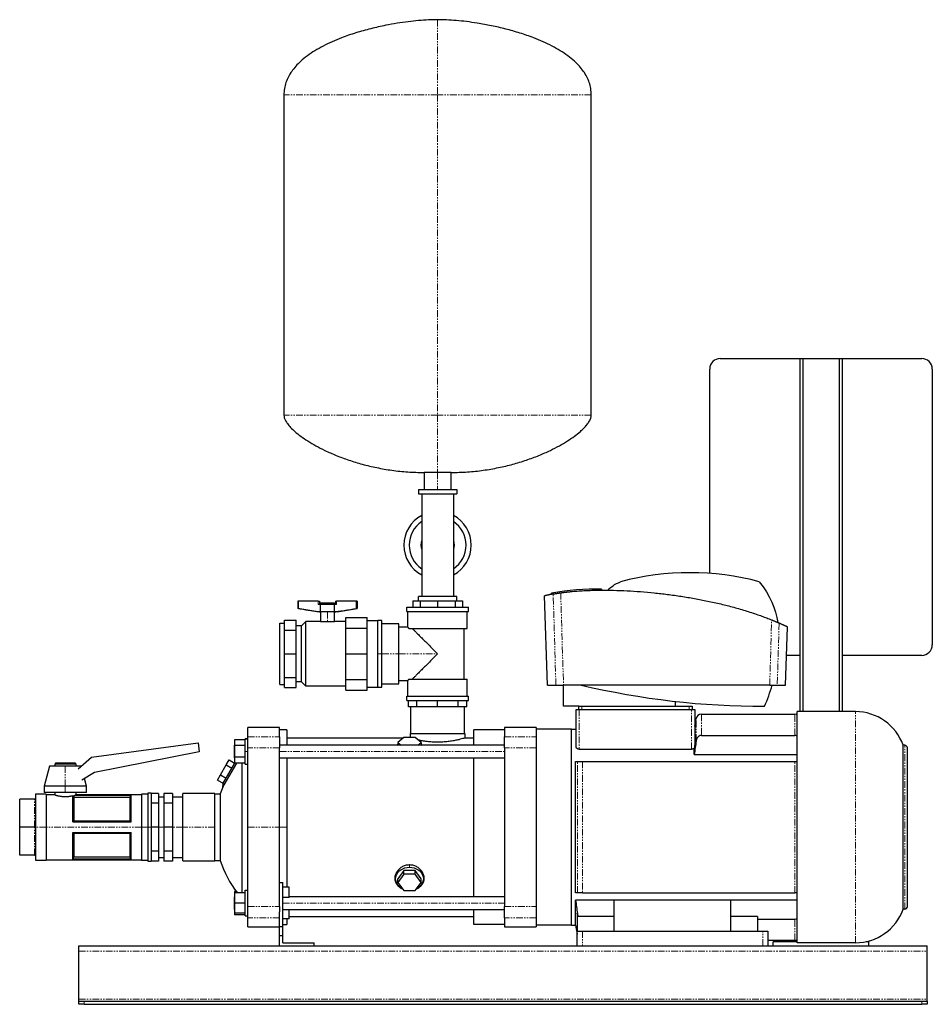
# Model space of a CAD drawing. Header units: millimetres. Extents: x 8 to 1409, y 6 to 935.
# Tile 1 of 2: x 8 to 869, y 6 to 935. Entities that reach past the tile are written whole.
import ezdxf

# ---------------------------------------------------------------- set-up
doc = ezdxf.new("R2010")
doc.units = ezdxf.units.MM
doc.linetypes.add('PHANTOM', pattern=[12.7, 6.35, -1.27, 1.27, -1.27, 1.27, -1.27])

msp = doc.modelspace()

# ---------------------------------------------------------------- linework, layer by layer
at = {"color": 7, "linetype": 'Continuous', "lineweight": 25}
for p, q in [((257.34, 863.68), (257.34, 561.69)), ((547.34, 561.69), (547.34, 863.68)), ((668.99, 615.04), (743.99, 615.04)), ((743.99, 615.04), (743.99, 282.04)), ((743.99, 615.04), (746.99, 615.04)), ((746.99, 615.04), (746.99, 282.04)), ((746.99, 615.04), (780.99, 615.04)), ((780.99, 615.04), (780.99, 282.04)), ((780.99, 615.04), (783.99, 615.04)), ((783.99, 615.04), (783.99, 282.04)), ((783.99, 615.04), (858.99, 615.04)), ((658.99, 412.36), (658.99, 605.04)), ((868.99, 605.04), (868.99, 345.04)), ((389.64, 507.54), (389.64, 491.54)), ((402.34, 507.54), (389.64, 507.54)), ((415.04, 507.54), (402.34, 507.54)), ((415.04, 491.54), (415.04, 507.54)), ((384.34, 491.54), (384.34, 487.54)), ((384.34, 491.54), (420.34, 491.54)), ((384.34, 487.54), (420.34, 487.54)), ((387.34, 487.54), (387.34, 439.04)), ((417.34, 487.54), (417.34, 439.04)), ((420.34, 491.54), (420.34, 487.54)), ((387.34, 439.04), (387.34, 390.54)), ((417.34, 439.04), (417.34, 390.54)), ((420.34, 390.54), (384.34, 390.54)), ((384.34, 386.54), (384.34, 390.54)), ((420.34, 386.54), (420.34, 390.54)), ((506.15, 307.04), (503.21, 391.23)), ((509.87, 392.68), (509.87, 393.68)), ((557.13, 396.59), (557.13, 397.59)), ((270.49, 386.12), (270.49, 379.29)), ((271.14, 386.12), (270.49, 386.12)), ((271.14, 379.29), (271.14, 386.12)), ((289.8, 386.12), (271.14, 386.12)), ((289.8, 386.12), (290.8, 386.12)), ((291.75, 383.12), (289.8, 383.12)), ((290.8, 386.12), (290.8, 383.12)), ((305.16, 383.12), (291.75, 383.12)), ((291.75, 376.12), (291.75, 383.12)), ((291.96, 384.52), (291.96, 383.12)), ((291.96, 384.52), (298.46, 384.52)), ((298.46, 384.52), (304.96, 384.52)), ((304.96, 383.12), (304.96, 384.52)), ((305.16, 376.12), (305.16, 383.12)), ((307.12, 383.12), (305.16, 383.12)), ((306.12, 386.12), (306.12, 383.12)), ((306.12, 386.12), (307.12, 386.12)), ((325.77, 386.12), (307.12, 386.12)), ((325.77, 379.29), (325.77, 386.12)), ((326.42, 386.12), (325.77, 386.12)), ((326.42, 386.12), (326.42, 379.29)), ((378.89, 386.54), (378.89, 380.54)), ((378.89, 386.54), (385.76, 386.54)), ((385.76, 386.54), (385.76, 380.54)), ((385.76, 386.54), (402.34, 386.54)), ((402.34, 386.54), (402.34, 380.54)), ((402.34, 386.54), (418.92, 386.54)), ((418.92, 386.54), (418.92, 380.54)), ((418.92, 386.54), (425.79, 386.54)), ((425.79, 386.54), (425.79, 380.54)), ((271.14, 379.29), (270.49, 379.29)), ((289.46, 376.12), (270.49, 379.29)), ((291.75, 376.12), (289.46, 376.12)), ((305.16, 376.12), (291.75, 376.12)), ((291.96, 376.12), (291.96, 367.1)), ((304.96, 367.1), (304.96, 376.12)), ((307.46, 376.12), (305.16, 376.12)), ((307.46, 376.12), (326.42, 379.29)), ((326.42, 379.29), (325.77, 379.29)), ((373.34, 376.54), (373.34, 380.54)), ((373.34, 380.54), (431.34, 380.54)), ((373.34, 376.54), (431.34, 376.54)), ((374.34, 361.54), (374.34, 376.54)), ((430.34, 360.54), (430.34, 376.54)), ((431.34, 376.54), (431.34, 380.54)), ((253.67, 307.75), (253.67, 365.34)), ((253.67, 365.34), (257.91, 365.34)), ((257.91, 368.23), (268.91, 368.23)), ((257.91, 358.95), (257.91, 368.23)), ((268.91, 358.95), (268.91, 368.23)), ((273.82, 362.94), (268.91, 362.94)), ((273.82, 362.94), (277.98, 367.1)), ((273.82, 310.15), (273.82, 362.94)), ((277.98, 305.99), (277.98, 367.1)), ((291.96, 367.1), (277.98, 367.1)), ((291.96, 367.1), (298.46, 367.1)), ((298.46, 367.1), (304.96, 367.1)), ((315.84, 367.1), (304.96, 367.1)), ((315.84, 370.92), (335.84, 370.92)), ((315.84, 360.85), (315.84, 370.92)), ((335.84, 360.85), (335.84, 370.92)), ((335.84, 367.92), (345.84, 367.92)), ((349.84, 367.92), (345.84, 367.92)), ((345.84, 336.54), (345.84, 367.92)), ((345.84, 305.16), (345.84, 367.92)), ((349.84, 336.54), (349.84, 367.92)), ((365.84, 364.92), (349.84, 364.92)), ((365.84, 336.54), (365.84, 364.92)), ((257.91, 336.54), (257.91, 358.95)), ((257.91, 358.95), (268.91, 358.95)), ((268.91, 336.54), (268.91, 358.95)), ((315.84, 360.85), (335.84, 360.85)), ((315.84, 336.54), (315.84, 360.85)), ((335.84, 336.54), (335.84, 360.85)), ((374.34, 361.54), (365.84, 361.54)), ((375.23, 360.54), (430.34, 360.54)), ((427.34, 312.54), (427.34, 360.54)), ((730.54, 307.04), (732.45, 361.79)), ((257.91, 336.54), (268.91, 336.54)), ((257.91, 314.14), (257.91, 336.54)), ((268.91, 314.14), (268.91, 336.54)), ((315.84, 312.23), (315.84, 336.54)), ((315.84, 336.54), (335.84, 336.54)), ((335.84, 312.23), (335.84, 336.54)), ((345.84, 305.16), (345.84, 336.54)), ((349.84, 305.16), (349.84, 336.54)), ((365.84, 308.16), (365.84, 336.54)), ((743.99, 335.04), (731.52, 335.04)), ((858.99, 335.04), (783.99, 335.04)), ((253.67, 307.75), (257.91, 307.75)), ((257.91, 314.14), (268.91, 314.14)), ((257.91, 304.86), (257.91, 314.14)), ((268.91, 304.86), (268.91, 314.14)), ((273.82, 310.15), (268.91, 310.15)), ((273.82, 310.15), (277.98, 305.99)), ((315.84, 312.23), (335.84, 312.23)), ((315.84, 302.16), (315.84, 312.23)), ((335.84, 302.16), (335.84, 312.23)), ((349.84, 308.16), (365.84, 308.16)), ((365.84, 311.54), (374.34, 311.54)), ((374.34, 296.54), (374.34, 311.54)), ((375.23, 312.54), (430.34, 312.54)), ((430.34, 296.54), (430.34, 312.54)), ((506.15, 307.04), (513.94, 307.04)), ((520.99, 287.04), (521.08, 307.04)), ((715.6, 307.04), (521.08, 307.04)), ((722.75, 307.04), (730.54, 307.04)), ((257.91, 304.86), (268.91, 304.86)), ((315.84, 305.99), (277.98, 305.99)), ((315.84, 302.16), (335.84, 302.16)), ((335.84, 305.16), (345.84, 305.16)), ((345.84, 305.16), (349.84, 305.16)), ((373.34, 292.54), (373.34, 296.54)), ((373.34, 296.54), (431.34, 296.54)), ((373.34, 292.54), (431.34, 292.54)), ((374.84, 286.54), (374.84, 292.54)), ((382.89, 286.54), (382.89, 292.54)), ((402.34, 286.54), (402.34, 292.54)), ((421.78, 286.54), (421.78, 292.54)), ((429.84, 286.54), (429.84, 292.54)), ((431.34, 292.54), (431.34, 296.54)), ((626.79, 287.04), (626.79, 291.7)), ((382.89, 286.54), (374.84, 286.54)), ((376.94, 261.54), (376.94, 286.54)), ((402.34, 286.54), (382.89, 286.54)), ((421.78, 286.54), (402.34, 286.54)), ((429.84, 286.54), (421.78, 286.54)), ((427.74, 261.54), (427.74, 286.54)), ((535.49, 287.04), (520.99, 287.04)), ((532.99, 248.85), (532.99, 284.04)), ((532.99, 284.04), (535.99, 284.04)), ((535.49, 284.04), (535.49, 287.04)), ((535.49, 287.04), (538.49, 287.04)), ((535.99, 284.04), (641.99, 284.04)), ((538.49, 287.04), (639.49, 287.04)), ((639.49, 287.04), (642.49, 287.04)), ((641.99, 284.04), (644.99, 284.04)), ((642.49, 287.04), (642.49, 284.04)), ((644.99, 284.04), (644.99, 252.29)), ((651.15, 279.54), (739.32, 279.54)), ((796.49, 282.04), (741.49, 282.04)), ((741.49, 64.04), (741.49, 282.04)), ((644.99, 268.38), (646.23, 275.41)), ((253.34, 267.04), (223.34, 267.04)), ((223.34, 258.42), (223.34, 267.04)), ((253.34, 258.42), (253.34, 267.04)), ((260.04, 264.79), (253.34, 264.79)), ((260.04, 264.79), (260.04, 250.54)), ((376.59, 261.54), (376.59, 257.54)), ((376.59, 261.54), (428.09, 261.54)), ((428.09, 261.54), (428.09, 257.19)), ((436.64, 250.54), (436.64, 264.79)), ((465.44, 264.79), (436.64, 264.79)), ((495.44, 267.04), (465.44, 267.04)), ((465.44, 267.04), (465.44, 258.42)), ((495.44, 267.04), (495.44, 258.42)), ((528.49, 265.54), (495.44, 265.54)), ((528.49, 80.54), (528.49, 265.54)), ((528.49, 265.54), (532.99, 265.54)), ((75.97, 239.23), (176.44, 252.56)), ((176.44, 252.56), (177.58, 243.98)), ((220.84, 255.51), (210.84, 255.51)), ((210.84, 255.51), (210.84, 250.03)), ((223.34, 256.54), (220.84, 256.54)), ((220.84, 244.54), (220.84, 256.54)), ((220.84, 256.54), (223.34, 256.54)), ((223.34, 247.97), (223.34, 258.42)), ((253.34, 258.42), (253.34, 247.97)), ((260.04, 257.19), (369.92, 257.19)), ((364.72, 251.06), (364.03, 250.54)), ((370.35, 257.54), (364.87, 253.08)), ((364.87, 253.08), (364.87, 250.54)), ((364.87, 253.08), (367.99, 250.54)), ((381.32, 257.54), (370.35, 257.54)), ((386.81, 253.08), (381.32, 257.54)), ((383.68, 250.54), (386.81, 253.08)), ((386.81, 253.08), (386.81, 250.54)), ((387.64, 250.54), (386.95, 251.06)), ((428.09, 257.19), (436.64, 257.19)), ((465.44, 247.97), (465.44, 258.42)), ((495.44, 258.42), (495.44, 247.97)), ((651.15, 259.64), (739.32, 259.64)), ((177.58, 243.98), (78.78, 224.78)), ((210.84, 250.54), (210.44, 250.54)), ((210.44, 250.54), (210.44, 244.54)), ((210.44, 244.54), (210.44, 238.54)), ((220.84, 250.03), (210.84, 250.03)), ((210.84, 250.03), (210.84, 239.06)), ((220.84, 232.54), (220.84, 244.54)), ((223.34, 173.04), (223.34, 247.97)), ((465.44, 250.54), (253.34, 250.54)), ((253.34, 173.04), (253.34, 247.97)), ((465.44, 247.97), (465.44, 98.12)), ((495.44, 247.97), (495.44, 98.12)), ((535.99, 246.67), (641.99, 246.67)), ((644.49, 241.69), (644.49, 247.67)), ((644.49, 241.69), (741.49, 241.69)), ((841.49, 95.75), (841.49, 250.33)), ((842.99, 250.33), (841.49, 250.33)), ((845.49, 98.25), (845.49, 247.83)), ((42.14, 233.64), (41.14, 232.64)), ((41.14, 232.64), (41.14, 230.64)), ((61.14, 232.64), (41.14, 232.64)), ((42.14, 233.64), (60.14, 233.64)), ((60.14, 233.64), (61.14, 232.64)), ((61.14, 232.64), (61.14, 230.64)), ((63.25, 227.99), (75.97, 239.23)), ((212.76, 233.57), (199.6, 210.78)), ((199.7, 214.01), (210.98, 233.54)), ((203.04, 231.79), (205.78, 236.54)), ((205.78, 236.54), (210.84, 233.57)), ((210.44, 238.54), (210.84, 238.54)), ((220.84, 239.06), (210.84, 239.06)), ((210.84, 239.06), (210.84, 233.57)), ((220.84, 233.57), (210.84, 233.57)), ((217.58, 233.57), (217.58, 111.04)), ((220.84, 232.54), (223.34, 232.54)), ((253.34, 238.54), (465.44, 238.54)), ((260.04, 238.54), (260.04, 173.04)), ((436.64, 107.54), (436.64, 238.54)), ((532.49, 111.04), (532.49, 235.04)), ((539.15, 235.04), (739.32, 235.04)), ((36.14, 230.64), (31.14, 211.89)), ((51.14, 230.64), (36.14, 230.64)), ((66.14, 230.64), (51.14, 230.64)), ((66.14, 230.64), (66.14, 230.64)), ((78.78, 224.78), (66.74, 217.41)), ((197.55, 222.29), (203.04, 231.79)), ((203.04, 231.79), (208.23, 228.79)), ((71.14, 211.89), (69.26, 218.95)), ((194.81, 217.54), (197.55, 222.29)), ((194.81, 217.54), (200.01, 214.54)), ((197.55, 222.29), (202.75, 219.29)), ((199.7, 214.01), (199.6, 210.78)), ((31.14, 211.89), (31.14, 205.64)), ((51.14, 211.89), (31.14, 211.89)), ((51.14, 205.64), (31.14, 205.64)), ((41.14, 205.64), (41.14, 203.64)), ((71.14, 211.89), (51.14, 211.89)), ((71.14, 205.64), (51.14, 205.64)), ((61.14, 205.64), (61.14, 203.64)), ((71.14, 205.64), (71.14, 211.89)), ((132.14, 205.14), (129.14, 205.14)), ((129.14, 205.14), (129.14, 173.04)), ((132.14, 205.14), (132.14, 173.04)), ((139.14, 204.97), (132.14, 204.97)), ((139.14, 204.97), (139.14, 195.62)), ((152.14, 204.97), (144.14, 204.97)), ((144.14, 204.97), (144.14, 195.62)), ((152.14, 204.97), (152.14, 195.62)), ((192.14, 204.69), (162.14, 204.69)), ((162.14, 173.04), (162.14, 204.69)), ((192.14, 173.04), (192.14, 204.69)), ((192.14, 204.54), (197.34, 204.54)), ((197.34, 204.54), (197.34, 141.54)), ((22.14, 199.49), (8.14, 199.49)), ((8.14, 173.04), (8.14, 199.49)), ((33.14, 204.14), (23.14, 204.14)), ((23.14, 204.14), (23.14, 200.49)), ((23.14, 199.43), (23.14, 174.11)), ((33.14, 204.14), (33.14, 173.04)), ((41.14, 203.64), (33.14, 203.64)), ((58.14, 178.04), (58.14, 202.8)), ((59.07, 200.99), (59.07, 179.07)), ((112.2, 201), (59.12, 201)), ((59.8, 203.23), (113.14, 203.23)), ((59.8, 203.23), (59.8, 203.2)), ((59.8, 203.2), (113.12, 203.2)), ((123.14, 203.64), (61.14, 203.64)), ((112.2, 179.07), (112.2, 201)), ((113.14, 178.04), (113.14, 203.23)), ((129.14, 204.14), (123.14, 204.14)), ((123.14, 204.14), (123.14, 173.04)), ((139.14, 195.62), (132.14, 195.62)), ((144.14, 201.47), (139.14, 201.47)), ((139.14, 195.62), (139.14, 173.04)), ((152.14, 195.62), (144.14, 195.62)), ((144.14, 195.62), (144.14, 173.04)), ((162.14, 201.47), (152.14, 201.47)), ((152.14, 195.62), (152.14, 173.04)), ((58.14, 178.04), (113.14, 178.04)), ((59.07, 179.07), (112.2, 179.07)), ((22.14, 173.04), (8.14, 173.04)), ((8.14, 146.59), (8.14, 173.04)), ((23.14, 171.98), (23.14, 146.66)), ((33.14, 173.04), (33.14, 141.94)), ((58.14, 168.04), (113.14, 168.04)), ((58.14, 142.85), (58.14, 168.04)), ((113.14, 142.85), (113.14, 168.04)), ((123.14, 173.04), (123.14, 141.94)), ((129.14, 173.04), (129.14, 140.94)), ((132.14, 173.04), (132.14, 140.94)), ((139.14, 173.04), (132.14, 173.04)), ((139.14, 173.04), (139.14, 150.46)), ((152.14, 173.04), (144.14, 173.04)), ((144.14, 173.04), (144.14, 150.46)), ((152.14, 173.04), (152.14, 150.46)), ((162.14, 141.39), (162.14, 173.04)), ((192.14, 141.39), (192.14, 173.04)), ((223.34, 98.12), (223.34, 173.04)), ((253.34, 98.12), (253.34, 173.04)), ((260.04, 173.04), (260.04, 116.66)), ((59.07, 167.02), (59.07, 145.09)), ((112.2, 167.02), (59.07, 167.02)), ((112.2, 145.09), (112.2, 167.02)), ((139.14, 150.46), (132.14, 150.46)), ((139.14, 150.46), (139.14, 141.11)), ((152.14, 150.46), (144.14, 150.46)), ((144.14, 150.46), (144.14, 141.11)), ((152.14, 150.46), (152.14, 141.11)), ((22.14, 146.59), (8.14, 146.59)), ((23.14, 145.59), (23.14, 141.94)), ((23.14, 141.94), (33.14, 141.94)), ((33.14, 142.44), (123.14, 142.44)), ((58.14, 142.85), (113.14, 142.85)), ((113.12, 142.88), (58.15, 142.88)), ((59.07, 145.09), (112.2, 145.09)), ((123.14, 141.94), (129.14, 141.94)), ((129.14, 140.94), (132.14, 140.94)), ((139.14, 141.11), (132.14, 141.11)), ((139.14, 144.62), (144.14, 144.62)), ((152.14, 141.11), (144.14, 141.11)), ((152.14, 144.62), (162.14, 144.62)), ((162.14, 141.39), (192.14, 141.39)), ((192.14, 141.54), (197.34, 141.54)), ((370.35, 132.27), (364.87, 124.49)), ((370.35, 128.83), (370.35, 132.27)), ((381.32, 132.27), (370.35, 132.27)), ((381.32, 128.83), (381.32, 132.27)), ((386.81, 124.49), (381.32, 132.27)), ((253.34, 121.04), (256.34, 121.04)), ((256.34, 79.44), (256.34, 121.04)), ((370.35, 128.83), (364.87, 121.05)), ((364.87, 121.05), (364.87, 124.49)), ((364.87, 121.05), (370.35, 113.27)), ((381.32, 128.83), (370.35, 128.83)), ((386.81, 121.05), (381.32, 128.83)), ((381.32, 113.27), (386.81, 121.05)), ((386.81, 121.05), (386.81, 124.49)), ((212.35, 112.51), (210.84, 112.51)), ((210.84, 112.51), (210.84, 111.04)), ((220.84, 89.54), (220.84, 113.54)), ((220.84, 113.54), (223.34, 113.54)), ((262.34, 116.66), (256.34, 116.66)), ((262.34, 106.66), (262.34, 116.66)), ((370.35, 113.27), (381.32, 113.27)), ((210.84, 107.54), (210.44, 107.54)), ((210.44, 107.54), (210.44, 101.54)), ((220.84, 111.04), (210.84, 111.04)), ((210.84, 111.04), (210.84, 101.54)), ((262.34, 106.66), (256.34, 106.66)), ((465.44, 107.54), (262.34, 107.54)), ((741.49, 104.4), (532.49, 104.4)), ((532.49, 80.54), (532.49, 104.4)), ((539.15, 111.04), (739.32, 111.04)), ((678.99, 104.2), (568.99, 104.2)), ((568.99, 75.04), (568.99, 104.2)), ((678.99, 75.04), (678.99, 104.2)), ((210.44, 101.54), (210.44, 95.54)), ((210.44, 95.54), (210.84, 95.54)), ((220.84, 101.54), (210.84, 101.54)), ((210.84, 101.54), (210.84, 92.04)), ((223.34, 87.66), (223.34, 98.12)), ((253.34, 98.12), (253.34, 93.26)), ((253.34, 79.44), (253.34, 93.26)), ((256.34, 95.54), (465.44, 95.54)), ((262.34, 86.58), (262.34, 95.54)), ((436.64, 81.29), (436.64, 95.54)), ((465.44, 87.66), (465.44, 98.12)), ((495.44, 98.12), (495.44, 87.66)), ((842.99, 95.75), (841.49, 95.75)), ((220.84, 92.04), (210.84, 92.04)), ((210.84, 92.04), (210.84, 90.57)), ((220.84, 90.57), (210.84, 90.57)), ((220.84, 89.54), (223.34, 89.54)), ((223.34, 79.04), (223.34, 87.66)), ((262.34, 86.58), (256.34, 86.58)), ((260.04, 86.58), (260.04, 81.29)), ((262.34, 88.89), (436.64, 88.89)), ((465.44, 87.66), (465.44, 79.04)), ((495.44, 87.66), (495.44, 79.04)), ((533.99, 91.96), (533.99, 75.04)), ((568.99, 88.9), (535.17, 88.9)), ((703.99, 88.9), (678.99, 88.9)), ((703.99, 88.9), (703.99, 75.04)), ((703.99, 86.45), (739.32, 86.45)), ((223.34, 79.04), (253.34, 79.04)), ((253.34, 71.04), (253.34, 79.44)), ((253.34, 79.44), (256.34, 79.44)), ((256.34, 81.29), (260.04, 81.29)), ((256.34, 71.04), (256.34, 79.44)), ((465.44, 81.29), (436.64, 81.29)), ((465.44, 79.04), (495.44, 79.04)), ((528.49, 80.54), (495.44, 80.54)), ((528.49, 80.54), (532.49, 80.54)), ((532.49, 80.54), (533.99, 72.04)), ((533.99, 61.04), (533.99, 75.04)), ((533.99, 75.04), (538.99, 75.04)), ((538.99, 75.04), (708.99, 75.04)), ((708.99, 75.04), (713.99, 75.04)), ((713.99, 75.04), (713.99, 61.04)), ((253.34, 71.04), (256.34, 71.04)), ((253.34, 61.04), (253.34, 71.04)), ((256.34, 64.04), (256.34, 71.04)), ((713.99, 66.54), (739.32, 66.54)), ((741.49, 65.04), (718.99, 65.04)), ((718.99, 61.04), (718.99, 65.04)), ((722.99, 66.54), (722.99, 65.04)), ((728.99, 66.54), (728.99, 65.04)), ((734.99, 66.54), (734.99, 65.04)), ((808.99, 65.04), (806.21, 65.04)), ((808.99, 61.04), (808.99, 65.04)), ((63.99, 61.04), (863.99, 61.04)), ((63.99, 56.04), (63.99, 61.04)), ((63.99, 11.04), (63.99, 56.04)), ((256.34, 64.04), (285.84, 64.04)), ((285.84, 61.04), (285.84, 64.04)), ((538.99, 61.04), (708.99, 61.04)), ((796.49, 64.04), (741.49, 64.04)), ((863.99, 56.04), (863.99, 61.04)), ((863.99, 11.04), (863.99, 56.04)), ((63.99, 9.04), (63.99, 11.04)), ((863.99, 9.04), (863.99, 11.04)), ((63.99, 6.04), (63.99, 9.04)), ((63.99, 9.04), (68.99, 9.04)), ((68.99, 6.04), (63.99, 6.04)), ((68.99, 9.04), (858.99, 9.04)), ((68.99, 6.04), (858.99, 6.04)), ((858.99, 9.04), (863.99, 9.04)), ((863.99, 6.04), (858.99, 6.04)), ((863.99, 9.04), (863.99, 6.04))]:
    msp.add_line(p, q, dxfattribs=at)
at = {"color": 8, "linetype": 'PHANTOM', "lineweight": 18}
for p, q in [((402.34, 863.68), (257.34, 863.68)), ((547.34, 863.68), (402.34, 863.68)), ((402.34, 863.68), (402.34, 561.69)), ((402.34, 561.69), (257.34, 561.69)), ((547.34, 561.69), (402.34, 561.69)), ((402.34, 507.54), (402.34, 491.54)), ((557.24, 396.59), (557.24, 397.59)), ((289.8, 383.12), (289.8, 386.12)), ((298.46, 384.52), (298.46, 383.12)), ((307.12, 386.12), (307.12, 383.12)), ((298.46, 376.12), (298.46, 367.1)), ((345.84, 336.54), (349.84, 336.54)), ((349.84, 336.54), (365.84, 336.54)), ((365.84, 336.54), (402.34, 336.54)), ((535.99, 284.04), (535.99, 246.67)), ((538.49, 287.04), (538.49, 284.04)), ((639.49, 284.04), (639.49, 287.04)), ((641.99, 246.67), (641.99, 284.04)), ((651.15, 279.54), (651.15, 259.64)), ((739.32, 259.64), (739.32, 279.54)), ((796.49, 64.04), (796.49, 282.04)), ((223.34, 258.42), (253.34, 258.42)), ((465.44, 258.42), (495.44, 258.42)), ((210.44, 244.54), (210.84, 244.54)), ((220.84, 244.54), (223.34, 244.54)), ((253.34, 247.97), (223.34, 247.97)), ((253.34, 244.54), (465.44, 244.54)), ((495.44, 247.97), (465.44, 247.97)), ((842.99, 95.75), (842.99, 250.33)), ((534.23, 111.04), (534.23, 235.04)), ((539.15, 235.04), (539.15, 111.04)), ((739.32, 111.04), (739.32, 235.04)), ((51.14, 230.64), (51.14, 211.89)), ((51.14, 211.89), (51.14, 205.64)), ((22.14, 173.04), (22.14, 199.49)), ((22.14, 146.59), (22.14, 173.04)), ((33.14, 173.04), (22.99, 173.04)), ((123.14, 173.04), (33.14, 173.04)), ((129.14, 173.04), (123.14, 173.04)), ((132.14, 173.04), (129.14, 173.04)), ((144.14, 173.04), (139.14, 173.04)), ((162.14, 173.04), (152.14, 173.04)), ((192.14, 173.04), (162.14, 173.04)), ((223.34, 173.04), (253.34, 173.04)), ((253.34, 173.04), (260.04, 173.04)), ((375.84, 135.24), (375.84, 137.8)), ((210.44, 101.54), (210.84, 101.54)), ((223.34, 98.12), (253.34, 98.12)), ((256.34, 101.54), (465.44, 101.54)), ((465.44, 98.12), (495.44, 98.12)), ((253.34, 87.66), (223.34, 87.66)), ((495.44, 87.66), (465.44, 87.66)), ((739.32, 66.54), (739.32, 86.45)), ((538.99, 75.04), (538.99, 61.04)), ((708.99, 61.04), (708.99, 75.04)), ((63.99, 56.04), (863.99, 56.04)), ((63.99, 11.04), (863.99, 11.04)), ((68.99, 9.04), (68.99, 6.04)), ((858.99, 6.04), (858.99, 9.04))]:
    msp.add_line(p, q, dxfattribs=at)
at = {"color": 7, "linetype": 'Continuous', "lineweight": 25, "flags": 128}
for points in [[(386.84, 439.04), (387.03, 441.47), (387.34, 442.95)], [(387.34, 435.14), (387.03, 436.62), (386.84, 439.04)], [(417.34, 442.95), (417.65, 441.47), (417.84, 439.04)], [(417.84, 439.04), (417.65, 436.62), (417.34, 435.14)], [(364.03, 250.54), (364.85, 251.15), (364.87, 251.16)], [(386.81, 251.16), (386.82, 251.15), (387.64, 250.54)], [(113.12, 203.2), (113.13, 203.22), (113.14, 203.23)], [(58.15, 142.88), (58.14, 142.87), (58.14, 142.85)], [(113.14, 142.85), (113.13, 142.87), (113.12, 142.88)], [(368.86, 115.39), (367.78, 116.01), (366.18, 117.21), (364.85, 118.61), (363.82, 120.17), (363.12, 121.85), (362.76, 123.6), (362.76, 125.38), (363.12, 127.13), (363.82, 128.81), (364.85, 130.37), (366.18, 131.77), (367.78, 132.97), (369.59, 133.94), (371.58, 134.66), (373.68, 135.09), (375.84, 135.24)], [(375.84, 135.24), (378, 135.09), (380.1, 134.66), (382.08, 133.94), (383.9, 132.97), (385.49, 131.77), (386.82, 130.37), (387.85, 128.81), (388.56, 127.13), (388.91, 125.38), (388.91, 123.6), (388.56, 121.85), (387.85, 120.17), (386.82, 118.61), (385.49, 117.21), (383.9, 116.01), (382.82, 115.39)], [(534.23, 90.77), (534.09, 91.44), (533.99, 91.96)]]:
    msp.add_lwpolyline(points, dxfattribs=at)
at = {"color": 8, "linetype": 'PHANTOM', "lineweight": 18, "flags": 128}
for points in [[(513.94, 307.04), (512.52, 355.17), (511.4, 392.98)], [(518.45, 394.13), (519.93, 345.36), (521.08, 307.04)], [(715.6, 307.04), (716.64, 341.47), (717.46, 368.52)], [(724.48, 365.53), (723.51, 332.78), (722.75, 307.04)], [(646.23, 254.5), (646.23, 258.02), (646.23, 261.25), (646.23, 264.16), (646.23, 266.76), (646.23, 269.03), (646.23, 270.97), (646.23, 272.56), (646.23, 273.8), (646.23, 274.7), (646.23, 275.23), (646.23, 275.41)], [(534.23, 90.77), (534.23, 90.87), (534.23, 90.98), (534.23, 91.08), (534.23, 91.18), (534.23, 91.28), (534.23, 91.38), (534.23, 91.48), (534.23, 91.59)]]:
    msp.add_lwpolyline(points, dxfattribs=at)
at = {"color": 7, "linetype": 'Continuous', "lineweight": 25}
for centre, radius, start, end in [((668.99, 605.04), 10, 90, 180), ((858.99, 605.04), 10, 0, 90), ((402.34, 439.04), 31.8, 118.14458, 180), ((402.34, 439.04), 31.8, 0, 61.85542), ((402.34, 439.04), 26.8, 124.03516, 180), ((402.34, 439.04), 26.8, 0, 55.96484), ((402.34, 439.04), 31.8, 180, 241.85542), ((402.34, 439.04), 26.8, 180, 235.96484), ((402.34, 439.04), 26.8, 304.03516, 0), ((402.34, 439.04), 31.8, 298.14458, 0), ((640.35, 158.54), 254.51, 75.09772, 104.90228), ((554.31, 143.91), 253.7, 89.38815, 100.08803), ((858.99, 345.04), 10, 270, 0), ((710.59, 1043.63), 756.59, 256.79664, 270), ((603.5, 337.27), 118.28, 334.87122, 345.19278), ((651.15, 274.54), 5, 90, 170), ((739.32, 274.54), 5, 64.35365, 90), ((796.49, 234.26), 47.79, 19.66004, 90), ((842.99, 247.83), 2.5, 360, 90), ((293.83, 173.04), 101.5, 158.17626, 161.91999), ((293.83, 173.04), 101.5, 198.08001, 217.65008), ((796.49, 111.83), 47.79, 270, 340.33996), ((842.99, 98.25), 2.5, 270, 360), ((739.32, 71.54), 5, 270, 295.64635)]:
    msp.add_arc(centre, radius, start, end, dxfattribs=at)
for points, knots in [([(402.34, 934.54), (399.48, 934.5), (393.51, 934.41), (384.23, 933.74), (374.36, 932.69), (364.03, 931.2), (352.28, 929.08), (339.28, 926.16), (325.3, 922.26), (313.13, 918.06), (302.86, 913.82), (294.48, 909.8), (286.67, 905.42), (279.53, 900.65), (273.51, 895.77), (268.57, 890.85), (264.65, 885.97), (261.47, 880.82), (259.13, 875.37), (257.62, 869.62), (257.43, 865.68), (257.34, 863.68)], [0, 0, 0, 0, 0.049323, 0.103085, 0.160501, 0.220781, 0.28314, 0.366646, 0.450689, 0.533653, 0.58884, 0.642414, 0.694018, 0.743382, 0.790357, 0.827695, 0.863525, 0.898127, 0.931954, 0.965643, 1, 1, 1, 1]), ([(547.34, 863.68), (547.24, 865.68), (547.06, 869.62), (545.54, 875.37), (543.2, 880.82), (540.02, 885.97), (536.1, 890.85), (531.17, 895.77), (525.14, 900.65), (518.01, 905.42), (510.2, 909.8), (501.82, 913.82), (491.75, 917.98), (480, 922.05), (466.67, 925.83), (453.22, 928.93), (440.86, 931.18), (429.77, 932.75), (420.09, 933.77), (411, 934.41), (405.14, 934.5), (402.34, 934.54)], [0, 0, 0, 0, 0.034357, 0.068046, 0.101873, 0.136475, 0.172305, 0.209643, 0.256618, 0.305982, 0.357586, 0.41116, 0.466347, 0.545506, 0.625712, 0.705568, 0.783603, 0.842654, 0.898903, 0.951599, 1, 1, 1, 1]), ([(257.34, 561.69), (257.42, 560.86), (257.61, 559.06), (258.86, 556.36), (260.86, 553.25), (263.84, 549.79), (268.04, 545.81), (273.43, 541.54), (280.04, 537.05), (287.63, 532.58), (296.6, 527.99), (306.97, 523.42), (318.77, 519.05), (331.5, 515.19), (345.06, 511.96), (359.36, 509.5), (374.3, 507.86), (384.47, 507.65), (389.64, 507.54)], [0, 0, 0, 0, 0.016622, 0.036153, 0.05912, 0.090838, 0.127593, 0.175262, 0.228868, 0.287991, 0.35219, 0.431201, 0.515618, 0.604837, 0.698312, 0.795569, 0.896225, 1, 1, 1, 1]), ([(415.04, 507.54), (420.2, 507.65), (430.38, 507.86), (445.32, 509.5), (459.62, 511.96), (473.18, 515.19), (485.91, 519.05), (497.7, 523.42), (508.08, 527.99), (517.04, 532.58), (524.64, 537.05), (531.24, 541.54), (536.43, 545.65), (540.32, 549.29), (543.12, 552.39), (545.31, 555.48), (546.94, 558.52), (547.21, 560.7), (547.34, 561.69)], [0, 0, 0, 0, 0.103778, 0.204436, 0.301697, 0.395174, 0.484396, 0.568815, 0.647829, 0.712029, 0.771154, 0.824762, 0.872432, 0.903943, 0.931838, 0.95609, 0.980149, 1, 1, 1, 1]), ([(511.4, 392.98), (511.26, 392.95), (510.99, 392.9), (510.6, 392.83), (510.23, 392.75), (509.88, 392.68), (509.54, 392.62), (509.21, 392.55), (508.9, 392.49), (508.61, 392.43), (508.33, 392.37), (508.06, 392.31), (507.62, 392.21), (507.05, 392.09), (506.38, 391.94), (505.78, 391.81), (505.29, 391.69), (504.89, 391.61), (504.57, 391.53), (504.28, 391.47), (504.03, 391.41), (503.81, 391.36), (503.62, 391.32), (503.47, 391.29), (503.35, 391.26), (503.27, 391.24), (503.22, 391.23), (503.21, 391.23), (503.21, 391.23)], [0, 0, 0, 0, 0.025276, 0.050065, 0.074367, 0.098182, 0.12151, 0.144351, 0.166705, 0.188572, 0.209952, 0.230845, 0.251252, 0.317268, 0.376332, 0.43877, 0.501172, 0.546566, 0.591951, 0.637326, 0.682691, 0.728047, 0.773394, 0.818731, 0.864061, 0.909382, 0.954695, 1, 1, 1, 1]), ([(511.4, 392.98), (511.42, 392.98), (511.47, 392.99), (511.55, 393), (511.63, 393.02), (511.72, 393.04), (511.83, 393.06), (511.94, 393.08), (512.06, 393.1), (512.19, 393.12), (512.48, 393.17), (513.01, 393.27), (513.87, 393.42), (514.86, 393.58), (515.75, 393.72), (516.45, 393.83), (516.93, 393.91), (517.43, 393.98), (517.93, 394.05), (518.28, 394.1), (518.45, 394.13)], [0, 0, 0, 0, 0.027694, 0.055338, 0.082958, 0.110581, 0.138231, 0.165937, 0.193724, 0.221621, 0.249653, 0.374136, 0.499567, 0.624291, 0.749617, 0.799806, 0.849782, 0.899702, 0.949722, 1, 1, 1, 1]), ([(518.45, 394.13), (518.86, 394.18), (519.64, 394.29), (520.78, 394.44), (521.84, 394.58), (522.83, 394.7), (523.75, 394.8), (525.39, 394.99), (527.73, 395.23), (531.91, 395.61), (537.04, 395.98), (543.29, 396.3), (549.49, 396.5), (557.85, 396.63), (568.37, 396.54), (581.08, 396.06), (593.84, 395.24), (606.59, 394.1), (619.31, 392.65), (631.98, 390.88), (644.55, 388.79), (657.08, 386.38), (669.46, 383.63), (681.78, 380.5), (691.87, 377.57), (699.9, 375), (704.61, 373.39), (708.12, 372.12), (710.43, 371.27), (712.76, 370.38), (715.11, 369.47), (716.67, 368.84), (717.46, 368.52)], [0, 0, 0, 0, 0.006174, 0.011986, 0.017423, 0.022471, 0.02712, 0.031359, 0.04753, 0.062601, 0.094613, 0.124878, 0.15633, 0.187049, 0.249261, 0.312054, 0.374333, 0.436921, 0.499546, 0.561674, 0.624175, 0.686276, 0.749135, 0.811169, 0.874664, 0.905659, 0.937294, 0.949501, 0.96188, 0.974428, 0.987136, 1, 1, 1, 1]), ([(271.14, 379.29), (273.04, 378.98), (276.47, 378.42), (280.83, 377.73), (284.07, 377.22), (286.44, 376.86), (288.45, 376.56), (290.17, 376.32), (291.25, 376.18), (291.75, 376.12)], [0, 0, 0, 0, 0.277001, 0.500027, 0.634514, 0.750017, 0.844145, 0.927471, 1, 1, 1, 1]), ([(305.16, 376.12), (305.53, 376.17), (306.31, 376.27), (307.54, 376.43), (308.89, 376.63), (310.63, 376.88), (312.84, 377.22), (316.09, 377.73), (320.44, 378.42), (323.87, 378.98), (325.77, 379.29)], [0, 0, 0, 0, 0.053384, 0.112845, 0.178385, 0.250006, 0.365486, 0.499996, 0.722996, 1, 1, 1, 1]), ([(717.46, 368.52), (717.57, 368.47), (717.78, 368.39), (718.09, 368.26), (718.4, 368.13), (718.7, 368.01), (719, 367.88), (719.29, 367.76), (719.59, 367.64), (720.16, 367.4), (720.98, 367.05), (721.97, 366.63), (722.84, 366.25), (723.42, 366), (723.78, 365.83), (724, 365.74), (724.19, 365.65), (724.35, 365.58), (724.44, 365.54), (724.48, 365.53)], [0, 0, 0, 0, 0.031473, 0.06282, 0.094071, 0.125258, 0.156414, 0.187569, 0.218757, 0.250007, 0.375737, 0.500313, 0.626202, 0.750571, 0.801046, 0.851055, 0.900768, 0.950359, 1, 1, 1, 1]), ([(732.45, 361.79), (732.45, 361.79), (732.45, 361.79), (732.44, 361.8), (732.42, 361.81), (732.38, 361.82), (732.34, 361.84), (732.29, 361.87), (732.23, 361.9), (732.17, 361.93), (732.09, 361.97), (732, 362.01), (731.91, 362.05), (731.8, 362.1), (731.69, 362.16), (731.57, 362.22), (731.44, 362.28), (731.3, 362.35), (731.15, 362.42), (730.99, 362.49), (730.82, 362.57), (730.64, 362.66), (730.41, 362.77), (730.1, 362.92), (729.71, 363.11), (729.28, 363.31), (728.81, 363.53), (728.31, 363.77), (727.77, 364.02), (727.19, 364.29), (726.58, 364.58), (725.92, 364.88), (725.22, 365.19), (724.73, 365.41), (724.48, 365.53)], [0, 0, 0, 0, 0.0237481, 0.0474984, 0.0712509, 0.0950058, 0.1187633, 0.1425235, 0.1662865, 0.1900526, 0.2138218, 0.2375943, 0.2613702, 0.2851497, 0.308933, 0.3327202, 0.3565114, 0.3803068, 0.4041066, 0.4279108, 0.4517196, 0.4755333, 0.4993518, 0.5425962, 0.5862919, 0.6304399, 0.6750409, 0.7200958, 0.7656054, 0.8115704, 0.8579917, 0.9048699, 0.9522057, 1, 1, 1, 1]), ([(374.34, 361.54), (374.34, 361.54), (374.34, 361.54), (374.35, 361.53), (374.37, 361.51), (374.39, 361.48), (374.42, 361.45), (374.46, 361.4), (374.51, 361.35), (374.56, 361.29), (374.62, 361.23), (374.68, 361.15), (374.76, 361.07), (374.84, 360.98), (374.92, 360.88), (375.02, 360.78), (375.12, 360.67), (375.19, 360.58), (375.23, 360.54)], [0, 0, 0, 0, 0.061634, 0.123296, 0.185003, 0.246776, 0.308633, 0.370594, 0.432677, 0.494902, 0.557287, 0.61985, 0.68261, 0.745586, 0.808795, 0.872255, 0.935984, 1, 1, 1, 1]), ([(378.34, 360.54), (378.69, 360.19), (379.14, 359.74), (380.24, 358.64), (380.9, 357.98), (382.42, 356.46), (383.28, 355.6), (385.19, 353.7), (386.23, 352.65), (388.45, 350.43), (389.63, 349.25), (392.08, 346.8), (393.35, 345.53), (395.92, 342.96), (397.22, 341.66), (399.81, 339.07), (401.09, 337.79), (402.34, 336.54)], [0, 0, 0, 0, 0.125, 0.125, 0.25, 0.25, 0.375, 0.375, 0.5, 0.5, 0.625, 0.625, 0.75, 0.75, 0.875, 0.875, 1, 1, 1, 1]), ([(402.34, 336.54), (401.09, 335.29), (399.81, 334.01), (397.22, 331.43), (395.92, 330.13), (393.35, 327.55), (392.08, 326.29), (389.63, 323.84), (388.45, 322.65), (386.23, 320.43), (385.19, 319.39), (383.28, 317.49), (382.42, 316.63), (380.9, 315.11), (380.24, 314.45), (379.14, 313.34), (378.69, 312.89), (378.34, 312.54)], [0, 0, 0, 0, 0.125, 0.125, 0.25, 0.25, 0.375, 0.375, 0.5, 0.5, 0.625, 0.625, 0.75, 0.75, 0.875, 0.875, 1, 1, 1, 1]), ([(375.23, 312.54), (375.19, 312.5), (375.12, 312.42), (375.02, 312.31), (374.92, 312.2), (374.84, 312.1), (374.76, 312.01), (374.68, 311.93), (374.62, 311.86), (374.56, 311.79), (374.51, 311.73), (374.46, 311.68), (374.42, 311.64), (374.39, 311.6), (374.37, 311.58), (374.35, 311.56), (374.34, 311.55), (374.34, 311.54), (374.34, 311.54)], [0, 0, 0, 0, 0.064016, 0.127745, 0.191205, 0.254414, 0.31739, 0.38015, 0.442713, 0.505098, 0.567323, 0.629406, 0.691367, 0.753224, 0.814997, 0.876704, 0.938366, 1, 1, 1, 1]), ([(513.94, 307.04), (513.96, 307.04), (514.01, 307.04), (514.09, 307.04), (514.19, 307.04), (514.3, 307.04), (514.41, 307.04), (514.54, 307.04), (514.67, 307.04), (514.81, 307.04), (514.97, 307.04), (515.13, 307.04), (515.29, 307.04), (515.47, 307.04), (515.65, 307.04), (515.84, 307.04), (516.04, 307.04), (516.24, 307.04), (516.51, 307.04), (516.86, 307.04), (517.3, 307.04), (517.77, 307.04), (518.27, 307.04), (518.79, 307.04), (519.34, 307.04), (519.9, 307.04), (520.49, 307.04), (520.88, 307.04), (521.08, 307.04)], [0, 0, 0, 0, 0.03015, 0.060299, 0.090428, 0.120517, 0.150546, 0.180497, 0.21035, 0.240085, 0.269685, 0.29913, 0.328404, 0.35749, 0.38637, 0.415028, 0.44345, 0.47162, 0.499526, 0.552557, 0.606494, 0.661235, 0.71667, 0.772684, 0.829154, 0.885951, 0.942944, 1, 1, 1, 1]), ([(715.6, 307.04), (715.71, 307.04), (715.92, 307.04), (716.23, 307.04), (716.54, 307.04), (716.85, 307.04), (717.15, 307.04), (717.45, 307.04), (717.73, 307.04), (718.02, 307.04), (718.29, 307.04), (718.56, 307.04), (718.83, 307.04), (719.08, 307.04), (719.33, 307.04), (719.57, 307.04), (719.8, 307.04), (720.02, 307.04), (720.3, 307.04), (720.63, 307.04), (720.99, 307.04), (721.34, 307.04), (721.65, 307.04), (721.94, 307.04), (722.2, 307.04), (722.42, 307.04), (722.61, 307.04), (722.7, 307.04), (722.75, 307.04)], [0, 0, 0, 0, 0.03015, 0.060299, 0.090428, 0.120517, 0.150546, 0.180497, 0.21035, 0.240085, 0.269685, 0.29913, 0.328404, 0.35749, 0.38637, 0.415028, 0.44345, 0.47162, 0.499526, 0.552557, 0.606494, 0.661234, 0.71667, 0.772684, 0.829154, 0.885951, 0.942944, 1, 1, 1, 1]), ([(428.09, 257.19), (427.99, 257.16), (427.8, 257.1), (426.25, 256.64), (423.87, 255.99), (420.66, 255.2), (416.76, 254.41), (412.3, 253.73), (407.43, 253.27), (402.35, 253.1), (397.26, 253.27), (392.4, 253.73), (387.92, 254.4), (385.45, 254.92), (384.23, 255.18)], [0, 0, 0, 0, 0.083501, 0.16689, 0.25063, 0.333955, 0.417586, 0.501056, 0.584384, 0.668034, 0.751271, 0.834993, 0.918508, 1, 1, 1, 1]), ([(644.99, 252.29), (644.99, 252.23), (644.98, 252.16), (644.97, 251.99), (644.97, 251.91), (644.94, 251.64), (644.93, 251.45), (644.87, 250.88), (644.82, 250.49), (644.69, 249.29), (644.59, 248.48), (644.49, 247.67)], [0, 0, 0, 0, 0.0625, 0.0625, 0.125, 0.125, 0.25, 0.25, 0.5, 0.5, 1, 1, 1, 1]), ([(651.15, 259.64), (650.83, 259.64), (650.51, 259.6), (649.88, 259.45), (649.57, 259.33), (648.99, 259.05), (648.72, 258.87), (648.21, 258.47), (647.98, 258.25), (647.55, 257.76), (647.36, 257.5), (647.02, 256.95), (646.87, 256.66), (646.62, 256.07), (646.51, 255.76), (646.34, 255.14), (646.27, 254.82), (646.23, 254.5)], [0, 0, 0, 0, 0.125, 0.125, 0.25, 0.25, 0.375, 0.375, 0.5, 0.5, 0.625, 0.625, 0.75, 0.75, 0.875, 0.875, 1, 1, 1, 1]), ([(741.49, 258.95), (741.32, 259.07), (740.7, 259.53), (739.91, 259.59), (739.32, 259.64)], [0, 0, 0, 0, 0.261472, 1, 1, 1, 1]), ([(535.99, 246.67), (535.76, 246.67), (535.55, 246.68), (535.12, 246.76), (534.92, 246.81), (534.54, 246.94), (534.36, 247.02), (534.04, 247.2), (533.89, 247.3), (533.63, 247.51), (533.52, 247.62), (533.33, 247.86), (533.25, 247.98), (533.05, 248.35), (532.99, 248.6), (532.99, 248.85)], [0, 0, 0, 0, 0.125, 0.125, 0.25, 0.25, 0.375, 0.375, 0.5, 0.5, 0.625, 0.625, 0.75, 0.75, 1, 1, 1, 1]), ([(644.49, 247.67), (644.36, 247.53), (644.22, 247.4), (643.88, 247.16), (643.68, 247.05), (643.36, 246.91), (643.25, 246.87), (643.01, 246.8), (642.89, 246.77), (642.52, 246.69), (642.25, 246.67), (641.99, 246.67)], [0, 0, 0, 0, 0.25, 0.25, 0.5, 0.5, 0.625, 0.625, 0.75, 0.75, 1, 1, 1, 1]), ([(534.23, 235.04), (534.32, 235.04), (534.49, 235.04), (534.86, 235.04), (535.01, 235.04), (535.35, 235.04), (535.54, 235.04), (535.97, 235.04), (536.2, 235.04), (536.71, 235.04), (536.98, 235.04), (537.42, 235.04), (537.57, 235.04), (537.87, 235.04), (538.03, 235.04), (538.5, 235.04), (538.82, 235.04), (539.15, 235.04)], [0, 0, 0, 0, 0.25, 0.25, 0.375, 0.375, 0.5, 0.5, 0.625, 0.625, 0.75, 0.75, 0.8125, 0.8125, 0.875, 0.875, 1, 1, 1, 1]), ([(739.32, 235.04), (740.09, 235.04), (740.9, 235.04), (741.46, 235.04), (741.49, 235.04)], [0, 0, 0, 0, 0.946477, 1, 1, 1, 1]), ([(22.99, 199.98), (22.91, 199.84), (22.78, 199.71), (22.48, 199.54), (22.3, 199.49), (22.14, 199.49)], [0, 0, 0, 0, 0.5, 0.5, 1, 1, 1, 1]), ([(23.14, 200.49), (23.14, 200.46), (23.14, 200.4), (23.12, 200.31), (23.1, 200.23), (23.08, 200.14), (23.04, 200.06), (23.01, 200), (22.99, 199.98)], [0, 0, 0, 0, 0.179035, 0.352627, 0.521123, 0.684903, 0.844379, 1, 1, 1, 1]), ([(22.99, 199.98), (23.01, 199.95), (23.04, 199.89), (23.08, 199.81), (23.1, 199.72), (23.12, 199.63), (23.14, 199.53), (23.14, 199.46), (23.14, 199.43)], [0, 0, 0, 0, 0.155621, 0.315097, 0.478877, 0.647373, 0.820965, 1, 1, 1, 1]), ([(41.14, 203.64), (41.14, 203.64), (41.14, 203.64), (41.16, 203.64), (41.18, 203.63), (41.22, 203.62), (41.27, 203.6), (41.32, 203.58), (41.39, 203.56), (41.47, 203.53), (41.66, 203.48), (42.05, 203.35), (42.64, 203.18), (43.22, 203.03), (43.69, 202.91), (44.21, 202.78), (44.96, 202.61), (45.96, 202.41), (47.28, 202.21), (48.64, 202.06), (50.09, 201.97), (51.56, 201.95), (53.01, 202.01), (54.44, 202.14), (55.55, 202.29), (56.41, 202.44), (56.98, 202.55), (57.57, 202.67), (57.93, 202.75), (58.14, 202.8)], [0, 0, 0, 0, 0.013523, 0.027133, 0.040831, 0.054618, 0.068497, 0.082469, 0.096535, 0.110696, 0.124953, 0.183875, 0.249924, 0.278627, 0.312693, 0.343842, 0.374996, 0.44202, 0.499957, 0.564386, 0.624913, 0.687082, 0.749867, 0.809603, 0.874894, 0.904368, 0.937252, 0.963086, 1, 1, 1, 1]), ([(58.14, 202.8), (58.19, 202.69), (58.3, 202.47), (58.47, 202.15), (58.62, 201.85), (58.78, 201.55), (58.93, 201.26), (59.02, 201.08), (59.07, 200.99)], [0, 0, 0, 0, 0.17626, 0.348633, 0.517154, 0.681862, 0.842796, 1, 1, 1, 1]), ([(59.8, 203.23), (59.85, 203.25), (59.95, 203.28), (60.09, 203.32), (60.22, 203.36), (60.34, 203.39), (60.45, 203.42), (60.55, 203.46), (60.64, 203.48), (60.72, 203.51), (60.82, 203.54), (60.92, 203.57), (61.02, 203.6), (61.09, 203.63), (61.13, 203.64), (61.13, 203.64), (61.14, 203.64)], [0, 0, 0, 0, 0.059673, 0.118297, 0.175875, 0.232409, 0.287901, 0.342354, 0.39577, 0.448152, 0.499504, 0.601513, 0.70254, 0.802612, 0.901756, 1, 1, 1, 1]), ([(22.14, 173.04), (22.3, 173.04), (22.48, 173.04), (22.78, 173.04), (22.91, 173.04), (22.99, 173.04)], [0, 0, 0, 0, 0.5, 0.5, 1, 1, 1, 1]), ([(23.14, 174.11), (23.14, 174.04), (23.14, 173.92), (23.12, 173.73), (23.1, 173.55), (23.08, 173.37), (23.04, 173.21), (23.01, 173.1), (22.99, 173.04)], [0, 0, 0, 0, 0.179035, 0.352627, 0.521123, 0.684903, 0.844379, 1, 1, 1, 1]), ([(22.99, 173.04), (23.01, 172.99), (23.04, 172.88), (23.08, 172.71), (23.1, 172.54), (23.12, 172.36), (23.14, 172.17), (23.14, 172.04), (23.14, 171.98)], [0, 0, 0, 0, 0.155621, 0.315097, 0.478877, 0.647373, 0.820965, 1, 1, 1, 1]), ([(22.14, 146.59), (22.3, 146.59), (22.48, 146.55), (22.78, 146.38), (22.91, 146.25), (22.99, 146.11)], [0, 0, 0, 0, 0.5, 0.5, 1, 1, 1, 1]), ([(23.14, 146.66), (23.14, 146.62), (23.14, 146.56), (23.12, 146.46), (23.1, 146.37), (23.08, 146.28), (23.04, 146.19), (23.01, 146.14), (22.99, 146.11)], [0, 0, 0, 0, 0.179035, 0.352627, 0.521123, 0.684903, 0.844379, 1, 1, 1, 1]), ([(22.99, 146.11), (23.01, 146.08), (23.04, 146.03), (23.08, 145.95), (23.1, 145.86), (23.12, 145.77), (23.14, 145.68), (23.14, 145.62), (23.14, 145.59)], [0, 0, 0, 0, 0.155621, 0.315097, 0.478877, 0.647373, 0.820965, 1, 1, 1, 1]), ([(369.37, 114.67), (369.17, 114.73), (367.84, 115.17), (365.9, 116.65), (363.77, 118.97), (362.5, 121.76), (362.07, 124.78), (362.51, 127.9), (363.8, 130.93), (365.89, 133.69), (368.7, 135.92), (372.09, 137.49), (374.59, 137.7), (375.84, 137.8)], [0, 0, 0, 0, 0.017225, 0.115659, 0.213979, 0.312405, 0.410893, 0.509075, 0.607219, 0.705625, 0.803844, 0.901735, 1, 1, 1, 1]), ([(375.84, 137.8), (377.09, 137.7), (379.59, 137.49), (383, 135.91), (385.81, 133.66), (387.9, 130.89), (389.18, 127.85), (389.6, 124.73), (389.16, 121.71), (387.88, 118.94), (385.75, 116.63), (383.82, 115.17), (382.5, 114.73), (382.31, 114.66)], [0, 0, 0, 0, 0.098374, 0.196856, 0.295396, 0.393903, 0.492133, 0.590933, 0.689027, 0.787318, 0.885355, 0.983145, 1, 1, 1, 1]), ([(539.15, 111.04), (538.83, 111.04), (538.51, 111.04), (537.88, 111.04), (537.57, 111.04), (536.99, 111.04), (536.72, 111.04), (536.21, 111.04), (535.98, 111.04), (535.55, 111.04), (535.36, 111.04), (535.02, 111.04), (534.87, 111.04), (534.62, 111.04), (534.51, 111.04), (534.34, 111.04), (534.27, 111.04), (534.23, 111.04)], [0, 0, 0, 0, 0.125, 0.125, 0.25, 0.25, 0.375, 0.375, 0.5, 0.5, 0.625, 0.625, 0.75, 0.75, 0.875, 0.875, 1, 1, 1, 1]), ([(741.49, 111.04), (741.32, 111.04), (740.7, 111.04), (739.91, 111.04), (739.32, 111.04)], [0, 0, 0, 0, 0.261472, 1, 1, 1, 1]), ([(534.23, 91.59), (534.29, 91.11), (534.4, 90.65), (534.64, 89.97), (534.72, 89.75), (534.93, 89.32), (535.04, 89.1), (535.17, 88.9)], [0, 0, 0, 0, 0.5, 0.5, 0.75, 0.75, 1, 1, 1, 1]), ([(534.23, 90.77), (534.26, 90.6), (534.31, 90.44), (534.42, 90.11), (534.49, 89.95), (534.72, 89.48), (534.93, 89.18), (535.17, 88.9)], [0, 0, 0, 0, 0.25, 0.25, 0.5, 0.5, 1, 1, 1, 1]), ([(739.32, 86.45), (740.09, 86.5), (740.9, 86.55), (741.46, 87.06), (741.49, 87.09)], [0, 0, 0, 0, 0.946477, 1, 1, 1, 1])]:
    msp.add_open_spline(points, degree=3, knots=knots, dxfattribs=at)
at = {"color": 8, "linetype": 'PHANTOM', "lineweight": 18}
for points in [[(402.34, 934.54), (402.34, 934.54), (402.34, 912.38), (402.34, 863.68)], [(402.34, 561.69), (402.34, 545.11), (402.34, 507.54), (402.34, 507.54)]]:
    msp.add_open_spline(points, degree=3, dxfattribs=at)
at = {"color": 7, "linetype": 'Continuous', "lineweight": 25}
for points in [[(563.26, 396.57), (565.43, 399.6), (569.31, 402.24), (574.9, 404.48)], [(705.8, 404.48), (715.68, 391.84), (721.47, 379.04), (723.17, 366.11)], [(646.23, 254.5), (645.63, 250.23), (645.05, 245.96), (644.49, 241.69)], [(532.49, 235.04), (533.05, 235.04), (533.63, 235.04), (534.23, 235.04)], [(59.12, 201), (59.1, 201), (59.09, 200.99), (59.07, 200.99)], [(59.12, 201), (59.36, 201.7), (59.59, 202.44), (59.8, 203.2)], [(112.2, 201), (112.51, 201.74), (112.81, 202.47), (113.12, 203.2)], [(59.07, 179.07), (58.77, 178.73), (58.46, 178.38), (58.14, 178.04)], [(113.14, 178.04), (112.81, 178.38), (112.51, 178.73), (112.2, 179.07)], [(58.14, 168.04), (58.46, 167.7), (58.77, 167.36), (59.07, 167.02)], [(112.2, 167.02), (112.51, 167.36), (112.81, 167.7), (113.14, 168.04)], [(59.07, 145.09), (58.77, 144.35), (58.46, 143.62), (58.15, 142.88)], [(113.12, 142.88), (112.81, 143.62), (112.51, 144.35), (112.2, 145.09)], [(534.23, 111.04), (533.63, 111.04), (533.05, 111.04), (532.49, 111.04)], [(532.49, 104.4), (533.05, 100.12), (533.63, 95.85), (534.23, 91.59)]]:
    msp.add_open_spline(points, degree=3, dxfattribs=at)

doc.saveas('drawing.dxf')
